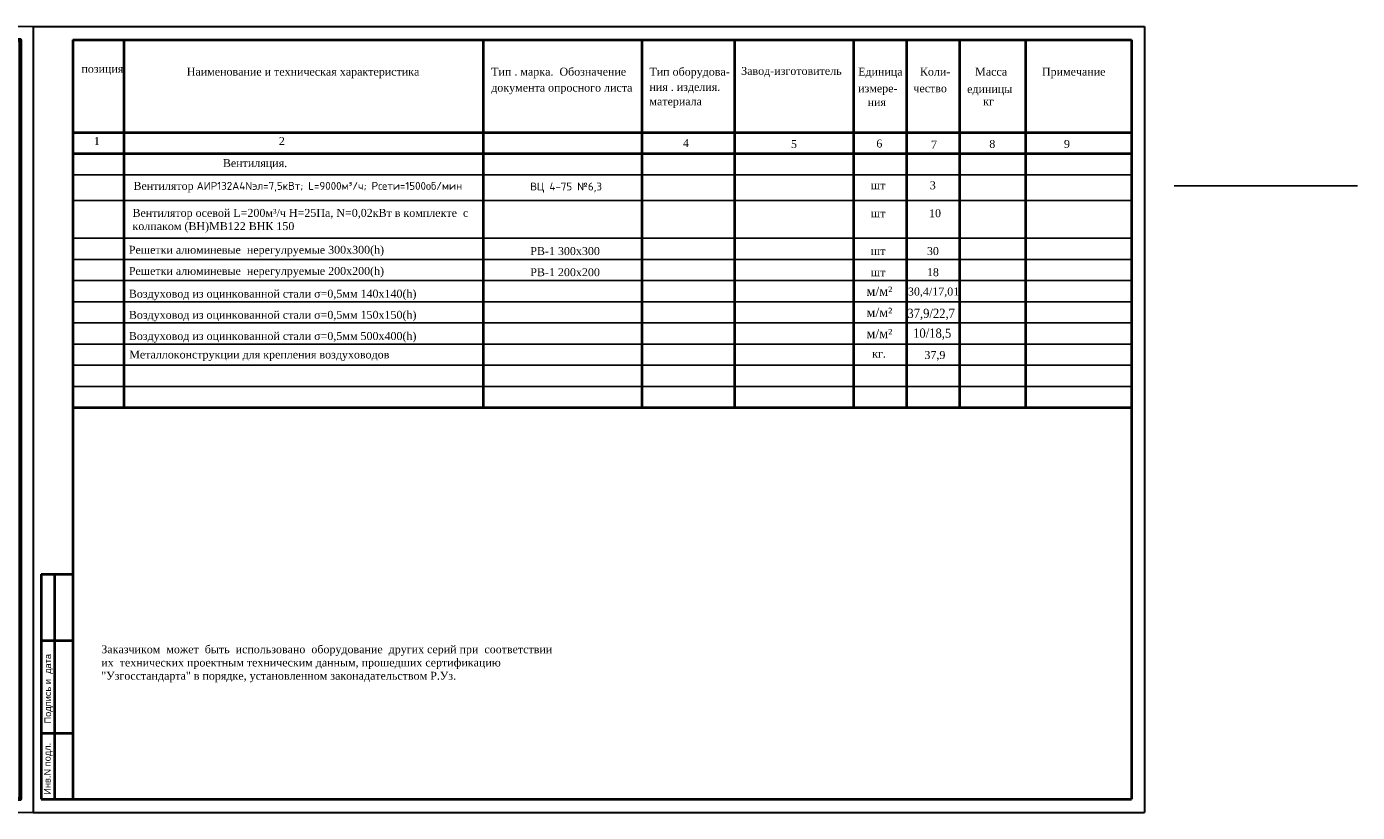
# Model space of a CAD drawing. Header units: inches. Extents: x 8001 to 766003, y -84601 to 563258.
# Tile 6 of 188: x 262540 to 312832, y -84601 to -54901. Entities that reach past the tile are written whole.
import ezdxf

# ---------------------------------------------------------------- set-up
doc = ezdxf.new("R2010")
doc.units = ezdxf.units.IN
doc.header["$MEASUREMENT"] = 0
doc.layers.add('Text 1', color=172, linetype='Continuous', lineweight=25)
doc.layers.add('ТАБЛ', color=7, linetype='Continuous', lineweight=35)
doc.styles.add('seviyorum', font='times.ttf')
doc.styles.get("Standard").update_dxf_attribs({"font": 'arial.ttf'})
doc.styles.add('TIMES', font='times.ttf')
doc.styles.add('Times New Roman', font='times.ttf', dxfattribs={"height": 300})
doc.styles.add('РАЗМЕР', font='arial.ttf')

# ---------------------------------------------------------------- blocks, each defined once
blk = doc.blocks.new('*U355')
at = {"color": 0, "ltscale": 25}
blk.add_lwpolyline([(-42000, 29700), (0, 29700), (0, 0), (-42000, 0)], close=True, dxfattribs=at)
at = {"color": 0, "lineweight": 60, "ltscale": 25}
blk.add_lwpolyline([(-40000, 29200), (-500, 29200), (-500, 500), (-40000, 500)], close=True, dxfattribs=at)
at = {"color": 0, "insert": (-2932, 396), "char_height": 250, "width": 4526.16, "attachment_point": 2}
blk.add_mtext('Формат А3 (297х420)', dxfattribs=at)

msp = doc.modelspace()

# ---------------------------------------------------------------- linework, layer by layer
at = {"lineweight": 30, "ltscale": 25}
for p, q in [((262790.196, -54901.086), (262790.196, -84601.086)), ((262790.196, -54901.086), (304790.196, -54901.086)), ((304790.196, -54901.086), (304790.196, -84601.086)), ((262790.196, -84601.086), (304790.196, -84601.086))]:
    msp.add_line(p, q, dxfattribs=at)
at = {"lineweight": 40}
for p, q in [((264290.196, -55401.086), (264290.196, -84101.086)), ((264290.196, -55401.086), (304290.196, -55401.086)), ((304290.196, -55401.086), (304290.196, -84101.086)), ((263090.196, -75601.086), (263090.196, -84101.086)), ((263090.196, -75601.086), (264290.196, -75601.086)), ((263590.196, -75601.086), (263590.196, -84101.086)), ((263090.196, -78101.086), (264290.196, -78101.086)), ((263090.196, -81601.086), (264290.196, -81601.086)), ((263090.196, -84101.086), (264290.196, -84101.086)), ((264290.196, -84101.086), (304290.196, -84101.086))]:
    msp.add_line(p, q, dxfattribs=at)
msp.add_line((264290.196, -58901.086), (264290.196, -55401.086))
at = {"color": 0, "lineweight": 40}
for p, q in [((266209.274, -55401.086), (266209.274, -69301.086)), ((266209.274, -55401.086), (266209.274, -69301.086)), ((266209.274, -55401.086), (266209.274, -69301.086)), ((279790.196, -55401.086), (279790.196, -69301.086)), ((285790.196, -55401.086), (285790.196, -69301.086)), ((289290.196, -55401.086), (289290.196, -69301.086)), ((293790.196, -55401.086), (293790.196, -69301.086)), ((295790.196, -55401.086), (295790.196, -69301.086)), ((297790.196, -55401.086), (297790.196, -69301.086)), ((300290.196, -55401.086), (300290.196, -69301.086)), ((264290.196, -58901.086), (304290.196, -58901.086)), ((264290.196, -59701.086), (304290.196, -59701.086)), ((264290.196, -69301.086), (304290.196, -69301.086))]:
    msp.add_line(p, q, dxfattribs=at)
at = {"color": 0, "lineweight": 25, "ltscale": 25}
for p, q in [((264290.196, -60501.086), (304290.196, -60501.086)), ((264290.196, -61474.959), (304290.196, -61474.959)), ((264290.196, -62901.086), (304290.196, -62901.086)), ((264290.196, -63701.086), (304290.196, -63701.086)), ((264290.196, -64501.086), (304290.196, -64501.086)), ((264290.196, -64501.086), (304290.196, -64501.086)), ((264290.196, -65301.086), (304290.196, -65301.086)), ((264290.196, -66101.086), (304290.196, -66101.086)), ((264290.196, -66901.086), (304290.196, -66901.086)), ((264290.196, -67701.086), (304290.196, -67701.086)), ((264290.196, -68501.086), (304290.196, -68501.086)), ((264290.196, -69301.086), (304290.196, -69301.086)), ((264290.196, -69301.086), (304290.196, -69301.086))]:
    msp.add_line(p, q, dxfattribs=at)
at = {"color": 18, "true_color": 0x000000}
msp.add_line((305906.5, -60923), (312832.5, -60923), dxfattribs=at)

# ---------------------------------------------------------------- block references
msp.add_blockref('*U355', (262790.196, -84601.086))

# ---------------------------------------------------------------- texts
at = {"color": 0, "lineweight": 30, "ltscale": 25, "style": 'Times New Roman'}
for s, p in [('позиция', (264611.791, -56643.788)), ('Наименование и техническая характеристика', (268593.357, -56753.474)), ('Тип . марка.  Обозначение', (280098.711, -56753.474)), ('Тип оборудова-', (286077.844, -56753.474)), ('Завод-изготовитель', (289545.023, -56725.546)), ('Единица', (293965.546, -56753.474)), ('Коли-', (296299.567, -56753.474)), ('Масса', (298386.458, -56753.474)), ('Примечание', (300912.692, -56753.474)), ('документа опросного листа', (280098.711, -57356.749)), ('ния . изделия.', (286077.844, -57329.328)), ('измере-', (293965.546, -57384.172)), ('чество', (296052.435, -57384.172)), ('единицы', (298084.407, -57411.593)), ('материала', (286077.844, -57877.76)), ('ния', (294322.514, -57905.182)), ('кг', (298688.507, -57877.761)), ('1', (265080.498, -59374.177)), ('2', (272072.031, -59374.177)), ('4', (287344.041, -59452.188)), ('5', (291426.32, -59489.517)), ('6', (294652.682, -59470.223)), ('7', (296719.871, -59508.81)), ('8', (298922.298, -59485.667)), ('9', (301742.949, -59485.667))]:
    msp.add_text(s, height=300, dxfattribs=at).set_placement(p)
at = {"lineweight": 30, "style": 'РАЗМЕР'}
for s, p in [('Подпись и  дата', (263464.645, -81240.877)), ('Инв.N подл.', (263449.508, -83935.061))]:
    msp.add_text(s, height=250, rotation=90, dxfattribs=at).set_placement(p)
at = {"layer": 'Text 1', "color": 0, "style": 'seviyorum'}
for p in [(294282.173, -65077.019), (294282.173, -65877.019), (294282.173, -66677.019)]:
    msp.add_text('м/м²', height=350, dxfattribs=at).set_placement(p)
at = {"layer": 'Text 1', "color": 0, "style": 'seviyorum', "width": 0.9}
for s, p in [('37,9/22,7', (295826.232, -65913.964)), ('10/18,5', (296042.732, -66662.464))]:
    msp.add_text(s, height=350, dxfattribs=at).set_placement(p)
at = {"layer": 'Text 1', "color": 0, "char_height": 300, "attachment_point": 4}
for s, insert, width, style in [('Вентиляция.', (269958.529, -60103.212), 5712.99038, 'Times New Roman'), ('  Bентилятор {\\fISOCPEUR|b0|i0|c204|p34;\\C256;АИР132А4Nэл=7,5кВт; L=9000м³/ч;\\fISOCPEUR|b0|i0|c0|p34; \\fISOCPEUR|b0|i0|c204|p34;Рсети=1500об/мин}', (266352.941, -60969.463), 21153.35768, 'Times New Roman'), ('{\\fISOCPEUR|b0|i0|c204|p34;\\C256;ВЦ 4-75 №6,3}', (281574.426, -60985.743), 14341.31752, 'TIMES'), ('шт', (294446.326, -60901.086), 13500, 'Times New Roman'), ('3', (296673.128, -60901.086), 325.73508, 'Times New Roman'), ('Вентилятор осевой L=200м³/ч Н=25Па, N=0,02кВт в комплекте  с колпаком (BН)МВ122 ВНК 150', (266542.012, -62239.919), 12783.23603, 'Times New Roman'), ('шт', (294446.326, -61956.743), 13500, 'Times New Roman'), ('10', (296644.999, -61956.743), 325.73508, 'Times New Roman'), (' Решетки алюминевые  нерегулруемые 300х300(h) ', (266290.196, -63385.743), 14341.31752, 'TIMES'), ('РВ-1 300х300', (281574.426, -63385.743), 14341.31752, 'TIMES'), ('шт', (294446.326, -63385.743), 13500, 'TIMES'), ('30', (296564.48, -63385.743), 325.73508, 'TIMES'), (' Решетки алюминевые  нерегулруемые 200х200(h) ', (266290.196, -64185.743), 14341.31752, 'TIMES'), ('РВ-1 200х200', (281574.426, -64185.743), 14341.31752, 'TIMES'), ('шт', (294446.326, -64185.743), 13500, 'TIMES'), ('18', (296564.48, -64185.743), 325.73508, 'TIMES'), (' Воздуховод из оцинкованной стали σ=0,5мм 140x140(h)', (266290.196, -65044.673), 13500, 'Times New Roman'), (' Воздуховод из оцинкованной стали σ=0,5мм 150x150(h)', (266290.196, -65844.673), 13500, 'Times New Roman'), (' Воздуховод из оцинкованной стали σ=0,5мм 500x400(h)', (266290.196, -66644.673), 13500, 'Times New Roman'), ('Металлоконструкции для крепления воздуховодов', (266419.511, -67343.556), 14341.31752, 'Times New Roman'), ('кг.', (294492.801, -67263.199), 13500, 'Times New Roman'), ('37,9', (296469.627, -67348.779), 13500, 'Times New Roman')]:
    msp.add_mtext(s, dxfattribs=dict(at, insert=insert, width=width, style=style))
at = {"layer": 'Text 1', "color": 0, "linetype": 'ByBlock', "lineweight": 90, "insert": (295847.176, -64763.964), "char_height": 300, "width": 2481.52397, "attachment_point": 1, "style": 'seviyorum'}
msp.add_mtext('30,4/17,01', dxfattribs=at)
at = {"layer": 'ТАБЛ', "color": 0, "linetype": 'Continuous', "ltscale": 100, "insert": (265362.453, -78286.146), "char_height": 300, "attachment_point": 1, "style": 'Times New Roman'}
msp.add_mtext_dynamic_manual_height_columns('Заказчиком  может  быть  использовано  оборудование  других серий при  соответствии  их  технических проектным техническим данным, прошедших сертификацию "Узгосстандарта" в порядке, установленном законадательством Р.Уз.               ', width=17524.04353, gutter_width=15, heights=[0], dxfattribs=at)

doc.saveas('drawing.dxf')
